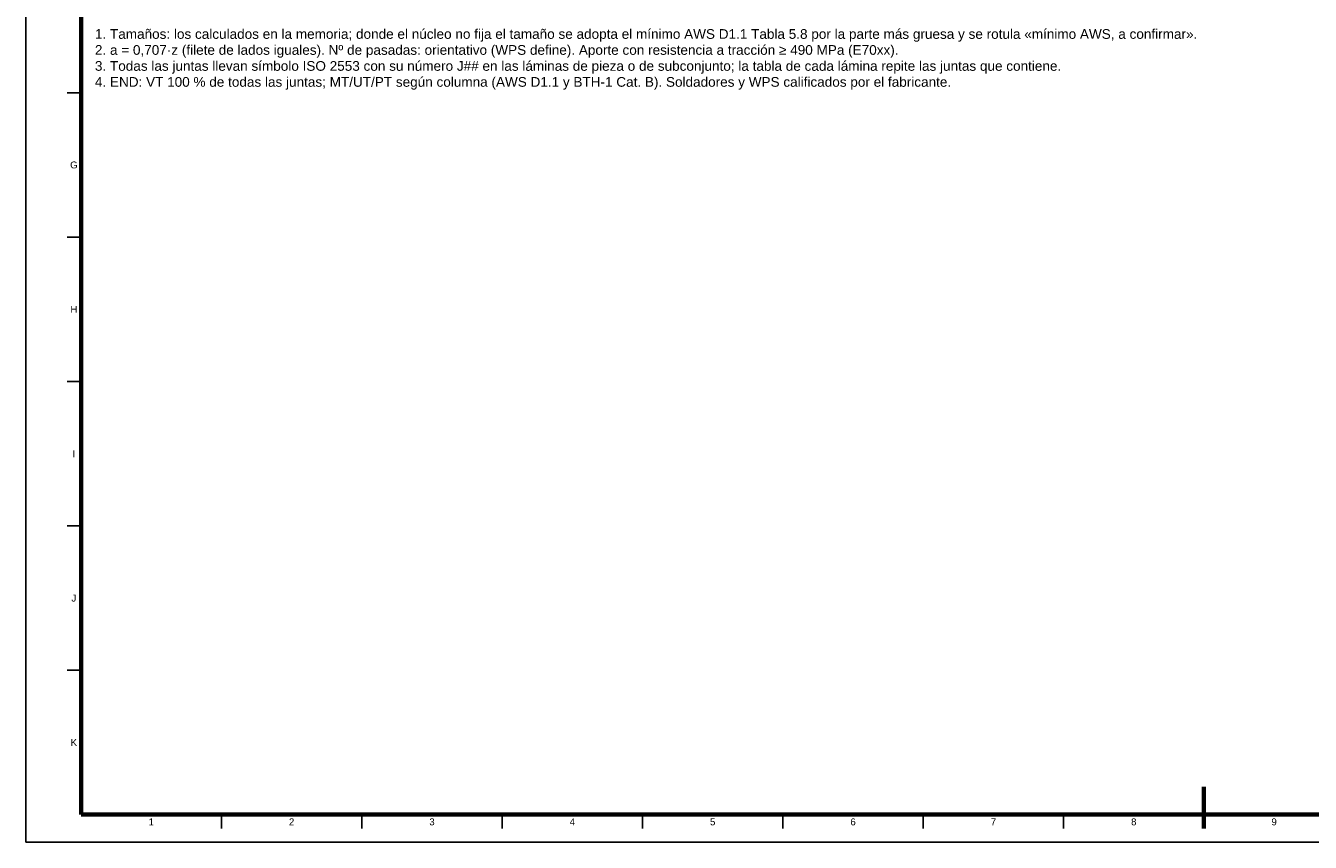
# Model space of a CAD drawing. Header units: millimetres. Extents: x 0 to 841, y 0 to 594.
# Tile 1 of 3: x 0 to 464, y 0 to 295. Entities that reach past the tile are written whole.
import ezdxf
from ezdxf.enums import TextEntityAlignment as Align

# ---------------------------------------------------------------- set-up
doc = ezdxf.new("R2010")
doc.units = ezdxf.units.MM
for name, color, linetype, lineweight in [('FINA', 7, 'CONTINUOUS', 25), ('MARCO', 7, 'CONTINUOUS', 70), ('TXT', 7, 'CONTINUOUS', 25)]:
    doc.layers.add(name, color=color, linetype=linetype, lineweight=lineweight)
doc.styles.add('STD', font='LiberationSans-Regular.ttf')

msp = doc.modelspace()

# ---------------------------------------------------------------- linework, layer by layer
at = {"layer": 'FINA'}
for p, q in [((20, 270.91), (15, 270.91)), ((20, 218.73), (15, 218.73)), ((20, 166.55), (15, 166.55)), ((20, 114.36), (15, 114.36)), ((20, 62.18), (15, 62.18)), ((70.69, 10), (70.69, 5)), ((121.38, 10), (121.38, 5)), ((172.06, 10), (172.06, 5)), ((222.75, 10), (222.75, 5)), ((273.44, 10), (273.44, 5)), ((324.12, 10), (324.12, 5)), ((374.81, 10), (374.81, 5)), ((425.5, 10), (425.5, 5))]:
    msp.add_line(p, q, dxfattribs=at)
msp.add_lwpolyline([(0, 0), (841, 0), (841, 594), (0, 594)], close=True, dxfattribs=at)
at = {"layer": 'MARCO'}
msp.add_line((425.5, 5), (425.5, 20), dxfattribs=at)
msp.add_lwpolyline([(20, 10), (831, 10), (831, 584), (20, 584)], close=True, dxfattribs=at)

# ---------------------------------------------------------------- texts
at = {"layer": 'TXT', "style": 'STD'}
for s, p in [('1. Tamaños: los calculados en la memoria; donde el núcleo no fija el tamaño se adopta el mínimo AWS D1.1 Tabla 5.8 por la parte más gruesa y se rotula «mínimo AWS, a confirmar».', (25, 293.9)), ('2. a = 0,707·z (filete de lados iguales). Nº de pasadas: orientativo (WPS define). Aporte con resistencia a tracción ≥ 490 MPa (E70xx).', (25, 288.13)), ('3. Todas las juntas llevan símbolo ISO 2553 con su número J## en las láminas de pieza o de subconjunto; la tabla de cada lámina repite las juntas que contiene.', (25, 282.35)), ('4. END: VT 100 % de todas las juntas; MT/UT/PT según columna (AWS D1.1 y BTH-1 Cat. B). Soldadores y WPS calificados por el fabricante.', (25, 276.58))]:
    msp.add_text(s, height=3.5, dxfattribs=at).set_placement(p, align=Align.TOP_LEFT)
for s, p in [('G', (17.4, 244.82)), ('H', (17.4, 192.64)), ('I', (17.4, 140.45)), ('J', (17.4, 88.27)), ('K', (17.4, 36.09)), ('1', (45.34, 7.4)), ('2', (96.03, 7.4)), ('3', (146.72, 7.4)), ('4', (197.41, 7.4)), ('5', (248.09, 7.4)), ('6', (298.78, 7.4)), ('7', (349.47, 7.4)), ('8', (400.16, 7.4)), ('9', (450.84, 7.4))]:
    msp.add_text(s, height=2.5, dxfattribs=at).set_placement(p, align=Align.MIDDLE_CENTER)

doc.saveas('drawing.dxf')
